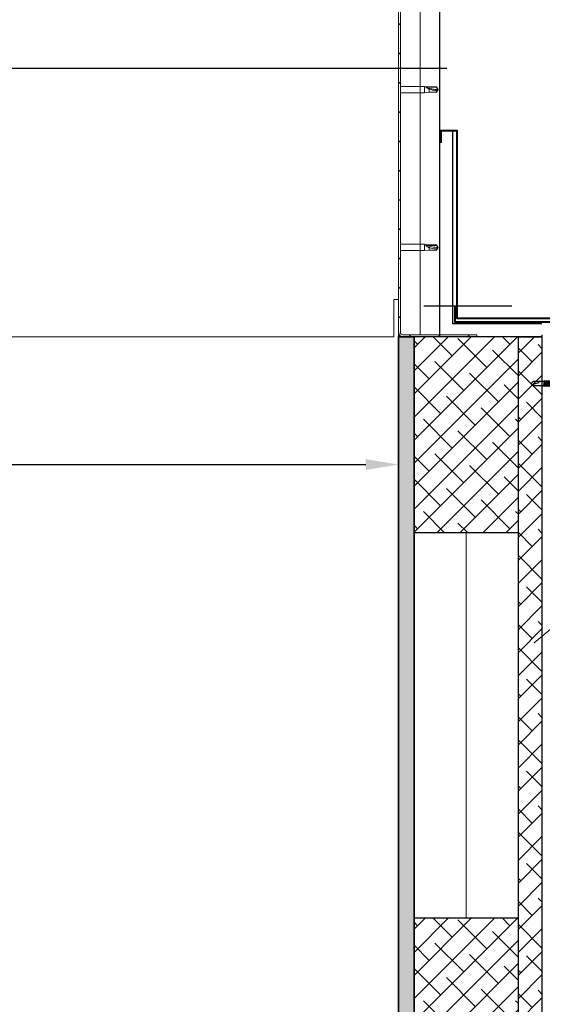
# Model space of a CAD drawing. Header units: millimetres. Extents: x -1427 to 15787, y -1578 to 5789.
# Tile 129 of 152: x 2074 to 2115, y 2455 to 2531. Entities that reach past the tile are written whole.
import ezdxf

# ---------------------------------------------------------------- set-up
doc = ezdxf.new("R2010")
doc.units = ezdxf.units.MM
for name, color, linetype, lineweight in [('!! 0_ Istn-widok', 1, 'Continuous', 15), ('0-linia- drewno przekrój', 23, 'Continuous', 30), ('0_Sciany', 3, 'Continuous', 35), ('Dimension (ISO)', 7, 'Continuous', 25), ('Hatch (ISO)', 7, 'Continuous', 18), ('Ocieplenie', 4, 'ZIGZAG', 5), ('Visible (ISO)', 7, 'Continuous', 50)]:
    doc.layers.add(name, color=color, linetype=linetype, lineweight=lineweight)
doc.layers.add('MUOTO', color=250, linetype='Continuous')
doc.layers.add('Ruukki', color=7, linetype='Continuous', true_color=0xfc2516)
doc.styles.add('Note Text (ISO)', font='tahoma.ttf')
doc.linetypes.add('BATTING', pattern='A,0.00254,-2.54,[134,ltypeshp.shx,S=2.54,R=0,X=-2.54,Y=0],-5.08,[134,ltypeshp.shx,S=2.54,R=180,X=2.54,Y=0],-2.54', length=10.16254)
doc.linetypes.add('ZIGZAG', pattern='A,0.00254,-5.08,[131,ltypeshp.shx,S=5.08,R=0,X=-5.08,Y=0],-10.16,[131,ltypeshp.shx,S=5.08,R=180,X=5.08,Y=0],-5.08', length=20.32254)
doc.dimstyles.new('Default (ISO)', dxfattribs={"dimscale": 5, "dimtxt": 5, "dimasz": 5, "dimexe": 3.175, "dimexo": 0, "dimgap": 0.762, "dimtad": 1, "dimdec": 0, "dimrnd": 1e-08, "dimzin": 0, "dimtxsty": 'Note Text (ISO)', "dimcen": 0.09, "dimdle": 10, "dimclrd": 256, "dimclre": 256, "dimclrt": 256, "dimazin": 0, "dimtfac": 0.70104, "dimtmove": 0, "dimatfit": 3, "dimfxl": 1, "dimtolj": 1, "dimtzin": 0, "dimlwd": -1, "dimlwe": -1, "dimarcsym": 0})

# ---------------------------------------------------------------- blocks, each defined once
blk = doc.blocks.new('*D36')
at = {"layer": 'DEFPOINTS', "color": 0, "transparency": 16777216}
for p in [(-1203.5, 3.5), (-3.5, 3.5), (-3.5, -97.94)]:
    blk.add_point(p, dxfattribs=at)
at = {"layer": 'Dimension (ISO)', "transparency": 16777216}
for p, q in [((-1203.5, 3.5), (-1203.5, -113.81)), ((-3.5, 3.5), (-3.5, -113.81)), ((-1178.5, -97.94), (-28.5, -97.94))]:
    blk.add_line(p, q, dxfattribs=at)
for points in [[(-1178.5, -93.77), (-1178.5, -102.1), (-1203.5, -97.94)], [(-28.5, -93.77), (-28.5, -102.1), (-3.5, -97.94)]]:
    blk.add_solid(points, dxfattribs=at)
at = {"layer": 'Dimension (ISO)', "lineweight": 9, "transparency": 16777216, "insert": (-674.36, -68.09), "char_height": 25, "attachment_point": 1, "style": 'Note Text (ISO)'}
blk.add_mtext('\\A1;1200', dxfattribs=at)
blk = doc.blocks.new('A$C0EBC638C')
at = {"layer": 'Ruukki', "color": 1}
for p, q in [((10.67, 27), (3.81, 27)), ((3.81, 27), (3.81, 23.19)), ((5.33, 23.19), (5.33, 27)), ((9.14, 23.19), (9.14, 27)), ((10.67, 23.19), (10.67, 27)), ((5.33, 22.43), (0, 21.67)), ((14.48, 21.67), (0, 21.67)), ((0, 21.67), (0, 20.9)), ((0, 20.9), (14.48, 20.9)), ((13.71, 20.9), (0.76, 20.9)), ((0.76, 20.9), (0.76, 19)), ((0.76, 19), (13.71, 19)), ((11.81, 23.19), (2.67, 23.19)), ((2.67, 23.19), (2.67, 22.43)), ((2.67, 22.43), (11.81, 22.43)), ((3.81, 23.19), (10.67, 23.19)), ((5.33, 18.85), (4.8, 18.54)), ((4.8, 18.54), (5.33, 18.09)), ((5.33, 17.32), (4.8, 17.02)), ((4.8, 17.02), (5.33, 16.56)), ((5.33, 15.8), (4.8, 15.5)), ((5.33, 18.85), (5.33, 19)), ((9.14, 18.31), (5.33, 18.85)), ((5.33, 17.32), (5.33, 18.09)), ((5.33, 18.09), (9.14, 17.55)), ((9.14, 16.79), (5.33, 17.32)), ((5.33, 15.8), (5.33, 16.56)), ((5.33, 16.56), (9.14, 16.03)), ((9.14, 15.27), (5.33, 15.8)), ((14.48, 21.67), (9.14, 22.43)), ((9.14, 18.31), (9.14, 19)), ((9.6, 17.86), (9.14, 18.31)), ((9.14, 17.55), (9.6, 17.86)), ((9.14, 16.79), (9.14, 17.55)), ((9.6, 16.33), (9.14, 16.79)), ((9.14, 16.03), (9.6, 16.33)), ((9.14, 15.27), (9.14, 16.03)), ((11.81, 22.43), (11.81, 23.19)), ((13.71, 19), (13.71, 20.9)), ((14.48, 20.9), (14.48, 21.67)), ((4.8, 15.5), (5.33, 15.04)), ((5.33, 14.28), (4.8, 13.97)), ((4.8, 13.97), (5.33, 13.51)), ((5.33, 12.75), (4.8, 12.45)), ((4.8, 12.45), (5.33, 11.99)), ((5.33, 11.23), (4.8, 10.92)), ((4.8, 10.92), (5.33, 10.47)), ((5.33, 14.28), (5.33, 15.04)), ((5.33, 15.04), (9.14, 14.5)), ((9.14, 13.74), (5.33, 14.28)), ((5.33, 12.75), (5.33, 13.51)), ((5.33, 13.51), (9.14, 12.98)), ((9.14, 12.22), (5.33, 12.75)), ((5.33, 11.23), (5.33, 11.99)), ((5.33, 11.99), (9.14, 11.46)), ((5.33, 11.23), (5.33, 11.35)), ((9.14, 10.7), (5.33, 11.23)), ((5.33, 10.47), (9.14, 9.93)), ((5.33, 1.9), (5.33, 10.47)), ((9.6, 14.81), (9.14, 15.27)), ((9.14, 14.5), (9.6, 14.81)), ((9.14, 13.74), (9.14, 14.5)), ((9.6, 13.29), (9.14, 13.74)), ((9.14, 12.98), (9.6, 13.29)), ((9.14, 12.22), (9.14, 12.98)), ((9.6, 11.76), (9.14, 12.22)), ((9.14, 11.46), (9.6, 11.76)), ((9.14, 10.7), (9.14, 11.46)), ((9.14, 10.82), (9.14, 10.7)), ((9.6, 10.24), (9.14, 10.7)), ((9.14, 9.93), (9.6, 10.24)), ((9.14, 9.93), (9.14, 1.9)), ((5.33, 4.57), (5.71, 6.48)), ((7.24, 0), (5.33, 1.9)), ((5.71, 6.48), (6.78, 5.56)), ((6.78, 5.56), (8, 1.6)), ((9.14, 1.9), (7.24, 0)), ((8, 1.6), (9.05, 1.81))]:
    blk.add_line(p, q, dxfattribs=at)
blk = doc.blocks.new('A$C3bf03bbc')
at = {"layer": 'Hatch (ISO)', "lineweight": 9}
h = blk.add_hatch(dxfattribs=at)
h.set_pattern_fill('ANSI31', color=256, scale=127, style=0)
h.set_pattern_definition([(45, (-10843.571, -2108.028), (-11.22532, 11.22532), [])])
edge = h.paths.add_edge_path()
edge.add_line((56.5, 478.5), (56.5, 496.5))
edge.add_ellipse((53, 496.5), major_axis=(3.5, 0), ratio=1, start_angle=0, end_angle=90)
edge.add_line((53, 500), (41.5, 500))
edge.add_line((41.5, 500), (21.5, 500))
edge.add_line((21.5, 500), (0, 500))
edge.add_ellipse((0, 496.5), major_axis=(0, 3.5), ratio=1, start_angle=0, end_angle=90)
edge.add_line((-3.5, 496.5), (-3.5, 3.5))
edge.add_ellipse((0, 3.5), major_axis=(-3.5, 0), ratio=1, start_angle=0, end_angle=90)
edge.add_line((0, 0), (56.5, 0))
edge.add_line((56.5, 0), (56.5, 1.5))
edge.add_line((56.5, 1.5), (0, 1.5))
edge.add_ellipse((0, 3.5), major_axis=(0, -2), ratio=1, start_angle=270, end_angle=360, ccw=False)
edge.add_line((-2, 3.5), (-2, 496.5))
edge.add_ellipse((0, 496.5), major_axis=(-2, 0), ratio=1, start_angle=270, end_angle=360, ccw=False)
edge.add_line((0, 498.5), (53, 498.5))
edge.add_ellipse((53, 496.5), major_axis=(0, 2), ratio=1, start_angle=270, end_angle=360, ccw=False)
edge.add_line((55, 496.5), (55, 478.5))
edge.add_line((55, 478.5), (56.5, 478.5))
at = {"layer": 'Visible (ISO)', "lineweight": 9}
for p, q in [((-3.5, 496.5), (-3.5, 3.5)), ((-2, 3.5), (-2, 496.5)), ((-2, 191.9), (16.5, 191.9)), ((16.5, 187.1), (16.5, 191.9)), ((20.07, 191.55), (16.5, 191.9)), ((17.43, 191.6), (20.07, 191.37)), ((20.07, 191.37), (20.07, 191.55)), ((20.07, 191.55), (25.82, 191.55)), ((20.07, 191.37), (25.82, 191.37)), ((20.07, 187.45), (20.07, 189.96)), ((25.82, 191.37), (25.82, 191.55)), ((27, 189.5), (25.82, 191.55)), ((25.82, 191.37), (27, 189.5)), ((27, 189.5), (25.82, 187.45)), ((25.82, 187.45), (25.82, 188.78)), ((-2, 187.1), (16.5, 187.1)), ((20.07, 187.45), (16.5, 187.1)), ((20.07, 187.45), (25.82, 187.45)), ((-2, 70.9), (16.5, 70.9)), ((16.5, 66.1), (16.5, 70.9)), ((20.07, 70.55), (16.5, 70.9)), ((17.43, 70.28), (20.07, 70.08)), ((20.07, 70.08), (20.07, 70.55)), ((20.07, 70.55), (25.82, 70.55)), ((20.07, 70.08), (25.82, 70.08)), ((20.07, 66.45), (20.07, 68.42)), ((25.82, 70.08), (25.82, 70.55)), ((27, 68.5), (25.82, 70.55)), ((25.82, 70.08), (27, 68.5)), ((27, 68.5), (25.82, 66.45)), ((-2, 66.1), (16.5, 66.1)), ((20.07, 66.45), (16.5, 66.1)), ((20.07, 66.45), (25.82, 66.45)), ((25.82, 66.45), (25.82, 67.3)), ((-3.5, 28.5), (-7, 28.5)), ((-7, 3.5), (-7, 28.5)), ((-779.88, 0), (-7, 0)), ((-7, 0), (-7, 3.5)), ((56.5, 1.5), (0, 1.5)), ((0, 0), (56.5, 0)), ((56.5, 0), (56.5, 1.5))]:
    blk.add_line(p, q, dxfattribs=at)
for radius in [3.5, 2]:
    blk.add_arc((0, 3.5), radius, 180, 270, dxfattribs=at)
for centre, major_axis, ratio, start_param, end_param in [((27, 208.63), (21, 0), 0.910766, 4.239024, 4.712389), ((27, 84.68), (-21, 0), 0.770487, 1.097432, 1.570796)]:
    blk.add_ellipse(centre, major_axis=major_axis, ratio=ratio, start_param=start_param, end_param=end_param, dxfattribs=at)
for points, knots in [([(20.07, 189.96), (19.81, 190.05), (19.56, 190.16), (18.98, 190.41), (18.66, 190.57), (18.08, 190.91), (17.78, 191.12), (17.55, 191.36), (17.51, 191.41), (17.44, 191.52), (17.43, 191.56), (17.43, 191.6)], [0.9722954, 0.9722954, 0.9722954, 0.9722954, 1.054543, 1.054543, 1.1645704, 1.1645704, 1.2620554, 1.2620554, 1.289972, 1.289972, 1.3178886, 1.3178886, 1.3178886, 1.3178886]), ([(25.82, 188.78), (25.48, 188.79), (25.15, 188.82), (24.06, 188.93), (23.32, 189.04), (21.86, 189.36), (21.16, 189.55), (20.35, 189.85), (20.21, 189.9), (20.07, 189.96)], [1.0296095, 1.0296095, 1.0296095, 1.0296095, 1.1266468, 1.1266468, 1.3399415, 1.3399415, 1.5532361, 1.5532361, 1.5988171, 1.5988171, 1.5988171, 1.5988171]), ([(20.07, 68.42), (19.81, 68.51), (19.56, 68.61), (18.98, 68.87), (18.66, 69.03), (18.08, 69.41), (17.78, 69.64), (17.55, 69.94), (17.51, 70.01), (17.44, 70.15), (17.43, 70.22), (17.43, 70.28)], [0.9725494, 0.9725494, 0.9725494, 0.9725494, 1.0547969, 1.0547969, 1.1648244, 1.1648244, 1.2623094, 1.2623094, 1.290226, 1.290226, 1.3181426, 1.3181426, 1.3181426, 1.3181426]), ([(25.82, 67.3), (25.48, 67.31), (25.15, 67.34), (24.06, 67.43), (23.32, 67.53), (21.86, 67.82), (21.16, 68.01), (20.35, 68.31), (20.21, 68.36), (20.07, 68.42)], [1.0298299, 1.0298299, 1.0298299, 1.0298299, 1.1268672, 1.1268672, 1.3401618, 1.3401618, 1.5534565, 1.5534565, 1.5990374, 1.5990374, 1.5990374, 1.5990374])]:
    blk.add_open_spline(points, degree=3, knots=knots, dxfattribs=at)
for points in [[(27, 189.5), (26.62, 189.23), (26.22, 188.98), (25.82, 188.78)], [(27, 68.5), (26.62, 68.08), (26.22, 67.67), (25.82, 67.3)]]:
    blk.add_open_spline(points, degree=3, dxfattribs=at)
at = {"layer": 'Dimension (ISO)', "lineweight": 9}
dim = blk.add_linear_dim(base=(-3.5, -97.94), p1=(-1203.5, 3.5), p2=(-3.5, 3.5), angle=180, dimstyle='Default (ISO)', override={"dimdec": 0, "dimlfac": 1, "dimtp": 0, "dimtm": 0, "dimtdec": 2, "dimtofl": 0, "dimatfit": 1}, dxfattribs=at)
dim.commit()
dim.dimension.update_dxf_attribs({"geometry": '*D36', "text_midpoint": (-639.42, -97.94), "dimtype": 128})

msp = doc.modelspace()

# ---------------------------------------------------------------- hatches: boundary and pattern name
h = msp.add_hatch()
h.set_pattern_fill('AR-SAND', color=256, scale=0.25, angle=90, style=0)
h.set_pattern_definition([(127.5, (1940.50325, 2544.66848), (-0.48170594, -0.01574834), [0, -0.38, 0, -0.425, 0, -0.40625]), (97.5, (1940.50325, 2544.6685), (-0.7055365, 0.4424442), [0, -0.205, 0, -0.3425, 0, -0.13125]), (57.5, (1940.50325, 2544.36098), (-0.0014148, 0.7785355), [0, -0.125, 0, -0.45, 0, -0.5875]), (47.5, (1940.50325, 2544.361), (-0.2194189, 0.7515317), [0, -0.0625, 0, -0.295, 0, -0.3375])])
h.paths.add_polyline_path([(2104.68557, 2506.38911), (2103.48557, 2506.38911), (2103.48557, 2416.97201), (2104.68557, 2417.97268)])
h = msp.add_hatch()
h.set_pattern_fill('ANSI38', color=256, scale=10)
h.set_pattern_definition([(45, (1650.6386, 2298.9811), (-0.8838835, 0.8838835), []), (135, (1650.6386, 2298.9811), (-2.6516504, 0.8838835), [3.125, -1.875])])
h.paths.add_polyline_path([(2104.68557, 2491.38911), (2112.68557, 2491.38911), (2112.68557, 2506.38911), (2104.68557, 2506.38911)])
h = msp.add_hatch()
h.set_pattern_fill('ANSI38', color=256, scale=10)
h.set_pattern_definition([(45, (1940.5032, 2635.2738), (-0.8838835, 0.8838835), []), (135, (1940.5032, 2635.2738), (-2.6516504, 0.8838835), [3.125, -1.875])])
h.paths.add_polyline_path([(2112.68557, 2506.38911), (2114.48557, 2506.38911), (2114.48557, 2446.81331), (2112.68557, 2446.81331)])
h = msp.add_hatch()
h.set_pattern_fill('ANSI38', color=256, scale=10)
h.set_pattern_definition([(45, (1650.6386, 2254.4053), (-0.8838835, 0.8838835), []), (135, (1650.6386, 2254.4053), (-2.6516504, 0.8838835), [3.125, -1.875])])
h.paths.add_polyline_path([(2104.68557, 2446.81331), (2112.68557, 2446.81331), (2112.68557, 2461.81331), (2104.68557, 2461.81331)])

# ---------------------------------------------------------------- linework, layer by layer
at = {"layer": '!! 0_ Istn-widok', "elevation": 0}
msp.add_lwpolyline([(2113.8845, 2482.92868), (2592.06366, 2881.61953)], dxfattribs=at)
for points in [[(2106.66057, 2506.53911), (2106.66057, 2553.73911)], [(2114.48557, 2506.38911), (2106.66057, 2506.38911), (2106.66057, 2530.13911)], [(1987.20657, 2526.98519), (2107.20657, 2526.98519)], [(2114.48557, 2507.38911), (2107.66057, 2507.38911), (2107.66057, 2522.21567)], [(2112.18157, 2508.73911), (2105.43557, 2508.73911)], [(2107.66057, 2507.38911), (2107.66057, 2508.73911)], [(2104.68557, 2457.78149), (2104.68557, 2506.38911)], [(2114.48557, 2506.53911), (2114.48557, 2484.32332)], [(2114.48557, 2484.32332), (2114.48557, 2455.52421)]]:
    msp.add_lwpolyline(points)
at = {"layer": '0-linia- drewno przekrój'}
for points in [[(2104.68557, 2491.38911), (2112.68557, 2491.38911), (2112.68557, 2506.38911), (2104.68557, 2506.38911)], [(2112.68557, 2506.38911), (2114.48557, 2506.38911), (2114.48557, 2446.81331), (2112.68557, 2446.81331)], [(2104.68557, 2446.81331), (2112.68557, 2446.81331), (2112.68557, 2461.81331), (2104.68557, 2461.81331)]]:
    msp.add_lwpolyline(points, close=True, dxfattribs=at)
at = {"layer": '0_Sciany'}
msp.add_lwpolyline([(2104.68557, 2506.38911), (2103.48557, 2506.38911), (2103.48557, 2417.00639), (2104.68557, 2417.97268)], close=True, dxfattribs=at)
at = {"layer": 'MUOTO', "color": 7, "lineweight": 40}
for points in [[(2107.81057, 2508.73911), (2107.81057, 2507.53911), (2115.48557, 2507.53911), (2115.48557, 2486.45113), (2118.09696, 2486.45113), (2151.77303, 2514.51895), (2153.68877, 2512.86103), (2152.99352, 2512.28136), (2115.48557, 2525.25374)], [(2106.76057, 2521.25181), (2106.76057, 2522.21567), (2107.96057, 2522.21567), (2107.96057, 2507.8213), (2116.22351, 2507.8213), (2116.22351, 2506.48415), (2115.98298, 2506.48415), (2115.98298, 2507.20258)]]:
    msp.add_lwpolyline(points, dxfattribs=at)
at = {"layer": 'Ocieplenie', "linetype": 'BATTING', "ltscale": 0.1}
msp.add_lwpolyline([(2105.14807, 2506.53911), (2105.14807, 2553.73911)], dxfattribs=at)
at = {"layer": 'Ocieplenie', "linetype": 'BATTING', "ltscale": 0.4}
msp.add_lwpolyline([(2108.68557, 2461.81331), (2108.68557, 2491.38911)], dxfattribs=at)

# ---------------------------------------------------------------- block references
at = {"xscale": 0.1, "yscale": 0.1, "zscale": 0.1}
msp.add_blockref('A$C3bf03bbc', (2103.83557, 2506.38911), dxfattribs=at)
at = {"layer": 'Ruukki', "color": 3, "xscale": 0.09600000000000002, "yscale": 0.09600000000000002, "zscale": 0.09600000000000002, "rotation": 270}
msp.add_blockref('A$C0EBC638C', (2113.66157, 2503.50589), dxfattribs=at)

doc.saveas('drawing.dxf')
